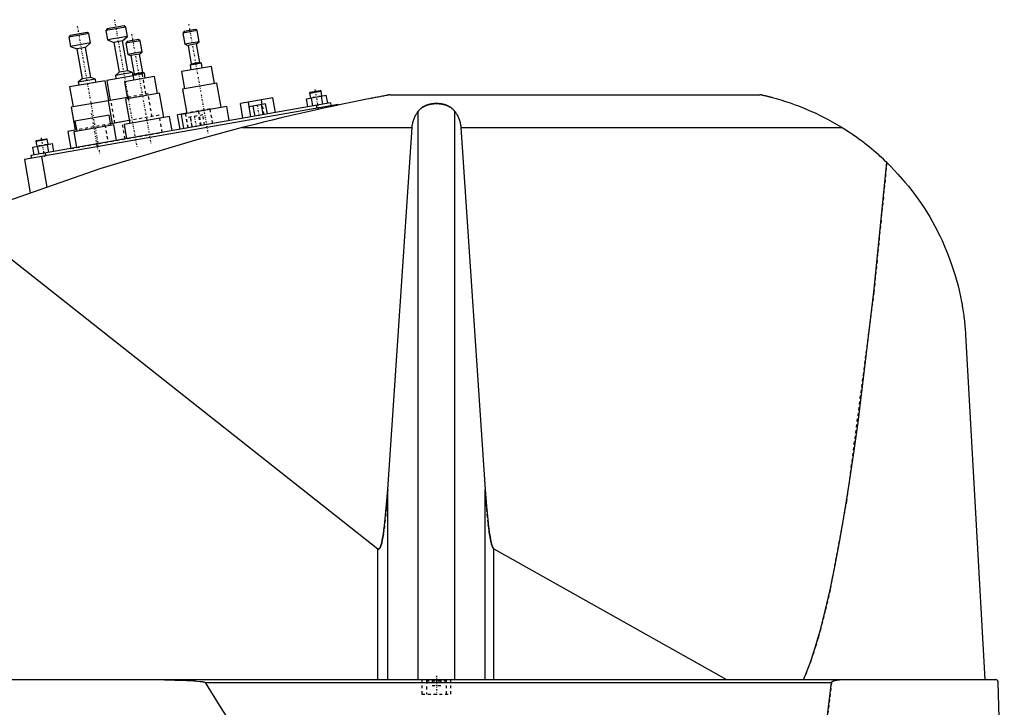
# Model space of a CAD drawing. Extents: x -906 to 156, y -136 to 719.
# Tile 3 of 5: x -669 to -329, y 107 to 344. Entities that reach past the tile are written whole.
import ezdxf

# ---------------------------------------------------------------- set-up
doc = ezdxf.new("R2010")
doc.units = 0
doc.linetypes.add('CENTER', pattern=[1.5, 0.45, -0.5, 0.05, -0.5])
doc.linetypes.add('DASHED', pattern=[2, 1, -1])
for name, color, linetype in [('AM_0', 7, 'CONTINUOUS'), ('AM_3', 7, 'DASHED'), ('AM_7', 7, 'CENTER')]:
    doc.layers.add(name, color=color, linetype=linetype)

msp = doc.modelspace()

# ---------------------------------------------------------------- linework, layer by layer
at = {"layer": 'AM_0', "color": 7, "linetype": 'CONTINUOUS'}
for p, q in [((-645.59, 340.02), (-651.5, 338.97)), ((-645.01, 339.61), (-645.59, 340.02)), ((-632.21, 341.87), (-639.1, 340.65)), ((-638.69, 341.23), (-639.1, 340.65)), ((-639.1, 340.65), (-638.53, 337.4)), ((-632.79, 342.27), (-638.69, 341.23)), ((-632.21, 341.87), (-632.79, 342.27)), ((-631.63, 338.62), (-632.21, 341.87)), ((-607.62, 340.62), (-612.54, 339.75)), ((-612.13, 340.33), (-612.54, 339.75)), ((-608.2, 341.03), (-612.13, 340.33)), ((-607.62, 340.62), (-608.2, 341.03)), ((-606.94, 336.78), (-607.62, 340.62)), ((-645.01, 339.61), (-651.9, 338.4)), ((-651.5, 338.97), (-651.9, 338.4)), ((-651.9, 338.4), (-651.33, 335.15)), ((-644.44, 336.36), (-645.01, 339.61)), ((-631.63, 338.62), (-638.53, 337.4)), ((-638.53, 337.4), (-636.35, 336.57)), ((-633.39, 337.09), (-636.35, 336.57)), ((-636.35, 336.57), (-634.53, 326.23)), ((-633.39, 337.09), (-631.63, 338.62)), ((-631.57, 326.75), (-633.39, 337.09)), ((-627.31, 337.15), (-632.24, 336.28)), ((-631.83, 336.86), (-632.24, 336.28)), ((-627.89, 337.55), (-631.83, 336.86)), ((-627.31, 337.15), (-627.89, 337.55)), ((-626.64, 333.31), (-627.31, 337.15)), ((-612.54, 339.75), (-611.86, 335.91)), ((-606.94, 336.78), (-611.86, 335.91)), ((-607.82, 336.01), (-606.94, 336.78)), ((-644.44, 336.36), (-651.33, 335.15)), ((-651.33, 335.15), (-649.15, 334.31)), ((-646.2, 334.83), (-649.15, 334.31)), ((-649.15, 334.31), (-647.33, 323.97)), ((-646.2, 334.83), (-644.44, 336.36)), ((-644.37, 324.49), (-646.2, 334.83)), ((-632.24, 336.28), (-631.56, 332.44)), ((-626.64, 333.31), (-631.56, 332.44)), ((-627.52, 332.54), (-626.64, 333.31)), ((-611.86, 335.91), (-610.77, 335.49)), ((-607.82, 336.01), (-610.77, 335.49)), ((-610.77, 335.49), (-609.65, 329.09)), ((-606.69, 329.61), (-607.82, 336.01)), ((-631.56, 332.44), (-630.47, 332.02)), ((-627.52, 332.54), (-630.47, 332.02)), ((-630.47, 332.02), (-629.34, 325.62)), ((-626.39, 326.14), (-627.52, 332.54)), ((-631.57, 326.75), (-634.53, 326.23)), ((-629.94, 326.12), (-631.57, 326.75)), ((-602.65, 328.29), (-612.99, 326.47)), ((-612.99, 326.47), (-611.95, 320.56)), ((-606.15, 329.4), (-610.09, 328.71)), ((-609.65, 329.09), (-610.09, 328.71)), ((-610.09, 328.71), (-609.79, 327.04)), ((-606.69, 329.61), (-609.65, 329.09)), ((-606.15, 329.4), (-606.69, 329.61)), ((-605.85, 327.73), (-606.15, 329.4)), ((-601.61, 322.39), (-602.65, 328.29)), ((-639.35, 323.35), (-651.66, 321.18)), ((-647.33, 323.97), (-648.65, 322.82)), ((-642.74, 323.87), (-648.65, 322.82)), ((-644.37, 324.49), (-647.33, 323.97)), ((-642.74, 323.87), (-644.37, 324.49)), ((-642.55, 322.78), (-642.74, 323.87)), ((-638.13, 316.45), (-639.35, 323.35)), ((-629.75, 325.04), (-638.86, 323.43)), ((-638.86, 323.43), (-637.64, 316.54)), ((-634.53, 326.23), (-635.85, 325.08)), ((-629.94, 326.12), (-635.85, 325.08)), ((-635.85, 325.08), (-635.66, 324)), ((-622.35, 324.82), (-632.69, 323)), ((-632.69, 323), (-631.65, 317.09)), ((-629.75, 325.04), (-629.94, 326.12)), ((-625.84, 325.93), (-629.78, 325.24)), ((-629.34, 325.62), (-629.78, 325.24)), ((-629.78, 325.24), (-629.49, 323.56)), ((-626.39, 326.14), (-629.34, 325.62)), ((-625.84, 325.93), (-626.39, 326.14)), ((-625.55, 324.26), (-625.84, 325.93)), ((-621.3, 318.91), (-622.35, 324.82)), ((-651.66, 321.18), (-650.44, 314.28)), ((-648.65, 322.82), (-648.46, 321.74)), ((-600.87, 322.52), (-612.69, 320.43)), ((-612.69, 320.43), (-611.21, 312.06)), ((-599.39, 314.15), (-600.87, 322.52)), ((-568.79, 319.08), (-564.85, 319.78)), ((-568.58, 319.37), (-565.14, 319.98)), ((-564.85, 319.78), (-565.14, 319.98)), ((-564.54, 318.06), (-564.85, 319.78)), ((-637.63, 316.54), (-651.18, 314.15)), ((-631.73, 317.58), (-638.38, 316.41)), ((-638.38, 316.41), (-636.99, 308.53)), ((-620.57, 319.04), (-632.38, 316.96)), ((-632.38, 316.96), (-630.91, 308.59)), ((-619.09, 310.67), (-620.57, 319.04)), ((-581.49, 317.4), (-592.71, 315.42)), ((-585.14, 315.14), (-585.42, 316.71)), ((-580.6, 312.38), (-581.49, 317.4)), ((-569.87, 317.12), (-563.05, 318.32)), ((-569.39, 314.36), (-569.87, 317.12)), ((-568.58, 319.37), (-568.79, 319.08)), ((-568.79, 319.08), (-568.48, 317.36)), ((-567.68, 314.66), (-568.17, 317.42)), ((-564.27, 315.26), (-564.75, 318.02)), ((-562.56, 315.56), (-563.05, 318.32)), ((-540.94, 318.5), (-413.33, 318.5)), ((-558.96, 315.18), (-667.29, 296.08)), ((-561.6, 315.73), (-665, 297.5)), ((-651.18, 314.15), (-649.79, 306.27)), ((-597.42, 314.49), (-613.18, 311.71)), ((-596.56, 309.57), (-597.42, 314.49)), ((-591.83, 310.4), (-592.71, 315.42)), ((-589.06, 310.89), (-589.95, 315.91)), ((-583.98, 315.34), (-589.67, 314.34)), ((-589.06, 310.89), (-589.67, 314.34)), ((-587.64, 311.14), (-588.24, 314.59)), ((-584.79, 311.64), (-585.4, 315.09)), ((-583.37, 311.89), (-583.98, 315.34)), ((-566.52, 314.86), (-566.35, 313.88)), ((-564.87, 314.14), (-564.78, 313.64)), ((-561.6, 315.73), (-561.42, 314.75)), ((-558.96, 315.18), (-558.91, 314.91)), ((-638, 311.4), (-649.82, 309.32)), ((-637.4, 307.95), (-638, 311.4)), ((-631.08, 309.57), (-637.49, 308.44)), ((-617.12, 311.02), (-632.88, 308.24)), ((-616.25, 306.1), (-617.12, 311.02)), ((-611.23, 312.16), (-614.38, 311.6)), ((-613.49, 306.58), (-614.38, 311.6)), ((-613.18, 311.71), (-612.31, 306.79)), ((-611.6, 311.99), (-611.61, 312.09)), ((-531.34, 116.6), (-531.34, 312.71)), ((-518.66, 116.6), (-518.66, 312.71)), ((-649.31, 306.36), (-652.25, 305.84)), ((-636.41, 308.13), (-650.2, 305.69)), ((-649.82, 309.32), (-649.21, 305.87)), ((-636.99, 308.53), (-637.48, 308.45)), ((-635.46, 302.71), (-636.41, 308.13)), ((-632.88, 308.24), (-632.01, 303.32)), ((-592.03, 307.16), (-533.43, 307.16)), ((-541.83, 182.23), (-533.43, 307.16)), ((-516.57, 307.16), (-385.05, 307.16)), ((-516.57, 307.16), (-508.17, 182.23)), ((-663.33, 302.41), (-659.39, 303.1)), ((-663.12, 302.7), (-663.33, 302.41)), ((-663.12, 302.7), (-659.68, 303.31)), ((-659.39, 303.1), (-659.68, 303.31)), ((-659.08, 301.38), (-659.39, 303.1)), ((-652.25, 305.84), (-651.21, 299.93)), ((-650.2, 305.69), (-649.24, 300.28)), ((-664.41, 300.44), (-657.59, 301.64)), ((-663.93, 297.69), (-664.41, 300.44)), ((-663.33, 302.41), (-663.02, 300.69)), ((-662.22, 297.99), (-662.71, 300.74)), ((-658.81, 298.59), (-659.3, 301.34)), ((-657.1, 298.89), (-657.59, 301.64)), ((-667.29, 296.08), (-665.26, 284.59)), ((-665, 297.5), (-664.83, 296.52)), ((-661.38, 297.12), (-659.53, 286.63)), ((-660.08, 298.37), (-659.9, 297.38)), ((-689.33, 275.44), (-545.22, 161.75)), ((-342.34, 235.56), (-335.65, 116.6)), ((-541.83, 116.6), (-541.83, 182.23)), ((-508.17, 116.6), (-508.17, 182.23)), ((-545.22, 116.6), (-545.22, 161.75)), ((-505.15, 161.71), (-424.82, 116.6)), ((-505.15, 116.6), (-505.15, 161.71)), ((-902.45, 116.6), (-332.05, 116.6)), ((-604.88, 115.63), (-388.61, 115.63)), ((-328.96, 34.5), (-331.05, 115.63))]:
    msp.add_line(p, q, dxfattribs=at)
for points in [[(-540.94, 318.5, 0), (-540.94, 318.5, 0), (-540.94, 318.5, 0), (-540.94, 318.5, 0), (-540.95, 318.5, 0), (-540.95, 318.5, 0), (-540.96, 318.49, 0), (-540.98, 318.49, 0), (-541, 318.49, 0), (-541.02, 318.48, 0), (-541.04, 318.48, 0), (-541.05, 318.48, 0), (-541.06, 318.48, 0), (-541.09, 318.47, 0), (-541.12, 318.47, 0), (-541.15, 318.46, 0), (-541.19, 318.45, 0), (-541.22, 318.45, 0), (-541.24, 318.44, 0), (-541.26, 318.44, 0), (-541.3, 318.43, 0), (-541.35, 318.42, 0), (-541.37, 318.42, 0), (-541.39, 318.41, 0), (-541.44, 318.41, 0), (-541.48, 318.4, 0), (-541.51, 318.39, 0), (-541.53, 318.39, 0), (-541.58, 318.38, 0), (-541.64, 318.37, 0), (-541.69, 318.36, 0), (-541.74, 318.35, 0), (-541.8, 318.34, 0), (-541.83, 318.33, 0), (-541.86, 318.33, 0), (-541.91, 318.32, 0), (-541.97, 318.31, 0), (-542.03, 318.29, 0), (-542.08, 318.28, 0), (-542.14, 318.27, 0), (-542.17, 318.27, 0), (-542.2, 318.26, 0), (-542.26, 318.25, 0), (-542.32, 318.24, 0), (-542.53, 318.2, 0), (-542.91, 318.13, 0), (-543.31, 318.05, 0), (-543.52, 318.01, 0), (-543.73, 317.97, 0), (-544.16, 317.89, 0), (-544.6, 317.8, 0), (-545.06, 317.71, 0), (-545.52, 317.63, 0), (-545.99, 317.53, 0), (-546.22, 317.49, 0), (-546.46, 317.44, 0), (-546.93, 317.35, 0), (-547.41, 317.26, 0), (-547.64, 317.21, 0), (-549.05, 316.93, 0), (-551.78, 316.39, 0), (-554.59, 315.81, 0), (-557.47, 315.21, 0), (-560.41, 314.59, 0), (-563.39, 313.95, 0), (-564.9, 313.62, 0), (-566.41, 313.28, 0), (-569.46, 312.6, 0), (-572.52, 311.91, 0), (-575.58, 311.19, 0), (-578.64, 310.47, 0), (-581.68, 309.74, 0), (-583.19, 309.37, 0), (-584.69, 309.01, 0), (-587.67, 308.27, 0), (-590.59, 307.53, 0), (-592.03, 307.16, 0)], [(-385.05, 307.16, 0), (-385.83, 307.64, 0), (-387.44, 308.58, 0), (-389.09, 309.5, 0), (-389.92, 309.95, 0), (-390.77, 310.4, 0), (-392.47, 311.26, 0), (-394.2, 312.08, 0), (-395.93, 312.87, 0), (-397.66, 313.61, 0), (-399.37, 314.3, 0), (-400.23, 314.63, 0), (-401.07, 314.95, 0), (-402.74, 315.54, 0), (-404.36, 316.09, 0), (-405.96, 316.59, 0), (-407.62, 317.08, 0), (-408.6, 317.35, 0), (-408.87, 317.42, 0), (-409.14, 317.5, 0), (-409.28, 317.53, 0), (-409.41, 317.57, 0), (-409.68, 317.64, 0), (-409.94, 317.7, 0), (-410.07, 317.74, 0), (-410.2, 317.77, 0), (-410.46, 317.83, 0), (-410.71, 317.9, 0), (-410.83, 317.93, 0), (-410.95, 317.96, 0), (-411.19, 318.01, 0), (-411.42, 318.07, 0), (-411.65, 318.12, 0), (-411.86, 318.17, 0), (-412.07, 318.22, 0), (-412.18, 318.24, 0), (-412.28, 318.27, 0), (-412.48, 318.31, 0), (-412.67, 318.36, 0), (-412.78, 318.38, 0), (-412.8, 318.39, 0), (-412.83, 318.39, 0), (-412.84, 318.39, 0), (-412.86, 318.4, 0), (-412.89, 318.4, 0), (-412.91, 318.41, 0), (-412.94, 318.41, 0), (-412.96, 318.42, 0), (-412.99, 318.42, 0), (-413, 318.43, 0), (-413.01, 318.43, 0), (-413.03, 318.44, 0), (-413.05, 318.44, 0), (-413.07, 318.44, 0), (-413.1, 318.45, 0), (-413.12, 318.45, 0), (-413.13, 318.46, 0), (-413.13, 318.46, 0), (-413.15, 318.46, 0), (-413.17, 318.47, 0), (-413.18, 318.47, 0), (-413.19, 318.47, 0), (-413.2, 318.47, 0), (-413.22, 318.48, 0), (-413.22, 318.48, 0), (-413.23, 318.48, 0), (-413.24, 318.48, 0), (-413.26, 318.48, 0), (-413.27, 318.49, 0), (-413.28, 318.49, 0), (-413.29, 318.49, 0), (-413.29, 318.49, 0), (-413.3, 318.49, 0), (-413.3, 318.49, 0), (-413.31, 318.5, 0), (-413.32, 318.5, 0), (-413.32, 318.5, 0), (-413.33, 318.5, 0), (-413.33, 318.5, 0), (-413.33, 318.5, 0), (-413.33, 318.5, 0), (-413.33, 318.5, 0), (-413.33, 318.5, 0)], [(-531.34, 312.71, 0), (-531.3, 312.76, 0), (-531.23, 312.86, 0), (-531.15, 312.95, 0), (-531.11, 313, 0), (-531.07, 313.05, 0), (-530.99, 313.14, 0), (-530.91, 313.24, 0), (-530.82, 313.33, 0), (-530.73, 313.42, 0), (-530.63, 313.51, 0), (-530.59, 313.56, 0), (-530.54, 313.6, 0), (-530.44, 313.69, 0), (-530.34, 313.77, 0), (-530.24, 313.85, 0), (-530.14, 313.93, 0), (-530.03, 314.01, 0), (-529.98, 314.05, 0), (-529.93, 314.09, 0), (-529.82, 314.16, 0), (-529.71, 314.23, 0), (-529.66, 314.26, 0), (-529.6, 314.3, 0), (-529.49, 314.36, 0), (-529.39, 314.42, 0), (-529.33, 314.45, 0), (-529.28, 314.48, 0), (-529.17, 314.54, 0), (-529.05, 314.59, 0), (-528.94, 314.65, 0), (-528.82, 314.7, 0), (-528.7, 314.75, 0), (-528.64, 314.78, 0), (-528.58, 314.8, 0), (-528.46, 314.85, 0), (-528.33, 314.9, 0), (-528.21, 314.94, 0), (-528.08, 314.99, 0), (-527.95, 315.03, 0), (-527.88, 315.05, 0), (-527.81, 315.07, 0), (-527.68, 315.1, 0), (-527.55, 315.14, 0), (-527.41, 315.17, 0), (-527.28, 315.2, 0), (-527.14, 315.23, 0), (-527.07, 315.25, 0), (-527, 315.26, 0), (-526.86, 315.28, 0), (-526.72, 315.31, 0), (-526.59, 315.33, 0), (-526.45, 315.35, 0), (-526.31, 315.37, 0), (-526.24, 315.37, 0), (-526.17, 315.38, 0), (-526.03, 315.4, 0), (-525.89, 315.41, 0), (-525.75, 315.42, 0), (-525.61, 315.43, 0), (-525.47, 315.43, 0), (-525.41, 315.44, 0), (-525.34, 315.44, 0), (-525.2, 315.44, 0), (-525.07, 315.44, 0), (-525, 315.44, 0), (-524.93, 315.44, 0), (-524.8, 315.44, 0), (-524.66, 315.44, 0), (-524.59, 315.44, 0), (-524.53, 315.43, 0), (-524.39, 315.43, 0), (-524.25, 315.42, 0), (-524.11, 315.41, 0), (-523.97, 315.4, 0), (-523.83, 315.38, 0), (-523.76, 315.37, 0), (-523.69, 315.37, 0), (-523.55, 315.35, 0), (-523.41, 315.33, 0), (-523.28, 315.31, 0), (-523.14, 315.28, 0), (-523, 315.26, 0), (-522.93, 315.25, 0), (-522.86, 315.23, 0), (-522.72, 315.2, 0), (-522.59, 315.17, 0), (-522.45, 315.14, 0), (-522.32, 315.1, 0), (-522.19, 315.07, 0), (-522.12, 315.05, 0), (-522.05, 315.03, 0), (-521.92, 314.99, 0), (-521.79, 314.94, 0), (-521.67, 314.9, 0), (-521.54, 314.85, 0), (-521.42, 314.8, 0), (-521.36, 314.78, 0), (-521.3, 314.75, 0), (-521.18, 314.7, 0), (-521.06, 314.65, 0), (-520.95, 314.59, 0), (-520.83, 314.54, 0), (-520.72, 314.48, 0), (-520.67, 314.45, 0), (-520.61, 314.42, 0), (-520.51, 314.36, 0), (-520.4, 314.3, 0), (-520.34, 314.26, 0), (-520.29, 314.23, 0), (-520.18, 314.16, 0), (-520.07, 314.09, 0), (-520.02, 314.05, 0), (-519.97, 314.01, 0), (-519.86, 313.93, 0), (-519.76, 313.85, 0), (-519.66, 313.77, 0), (-519.56, 313.69, 0), (-519.46, 313.6, 0), (-519.41, 313.56, 0), (-519.37, 313.51, 0), (-519.27, 313.42, 0), (-519.18, 313.33, 0), (-519.09, 313.24, 0), (-519.01, 313.14, 0), (-518.93, 313.05, 0), (-518.89, 313, 0), (-518.85, 312.95, 0), (-518.77, 312.86, 0), (-518.7, 312.76, 0), (-518.66, 312.71, 0)], [(-533.43, 307.16, 0), (-533.42, 307.32, 0), (-533.39, 307.65, 0), (-533.34, 307.97, 0), (-533.32, 308.13, 0), (-533.29, 308.3, 0), (-533.22, 308.62, 0), (-533.15, 308.94, 0), (-533.06, 309.26, 0), (-532.97, 309.57, 0), (-532.86, 309.89, 0), (-532.8, 310.04, 0), (-532.74, 310.2, 0), (-532.61, 310.51, 0), (-532.48, 310.81, 0), (-532.33, 311.11, 0), (-532.17, 311.41, 0), (-532, 311.71, 0), (-531.92, 311.86, 0), (-531.83, 312, 0), (-531.64, 312.29, 0), (-531.44, 312.57, 0), (-531.34, 312.71, 0)], [(-518.66, 312.71, 0), (-518.56, 312.57, 0), (-518.36, 312.29, 0), (-518.17, 312, 0), (-518.08, 311.86, 0), (-518, 311.71, 0), (-517.83, 311.41, 0), (-517.67, 311.11, 0), (-517.52, 310.81, 0), (-517.39, 310.51, 0), (-517.26, 310.2, 0), (-517.2, 310.04, 0), (-517.14, 309.89, 0), (-517.03, 309.57, 0), (-516.94, 309.26, 0), (-516.85, 308.94, 0), (-516.78, 308.62, 0), (-516.71, 308.3, 0), (-516.68, 308.13, 0), (-516.66, 307.97, 0), (-516.61, 307.65, 0), (-516.58, 307.32, 0), (-516.57, 307.16, 0)], [(-592.03, 307.16, 0), (-608.52, 302.74, 0), (-641.19, 292.86, 0), (-673.4, 281.59, 0), (-689.33, 275.44, 0)], [(-369.53, 295.09, 0), (-369.92, 295.47, 0), (-370.71, 296.22, 0), (-371.52, 296.97, 0), (-371.92, 297.33, 0), (-372.33, 297.7, 0), (-373.15, 298.42, 0), (-373.98, 299.14, 0), (-374.82, 299.84, 0), (-375.67, 300.53, 0), (-376.53, 301.21, 0), (-376.96, 301.55, 0), (-377.39, 301.89, 0), (-378.26, 302.55, 0), (-379.14, 303.2, 0), (-380.03, 303.84, 0), (-380.93, 304.47, 0), (-381.83, 305.08, 0), (-382.28, 305.39, 0), (-382.74, 305.69, 0), (-383.66, 306.29, 0), (-384.58, 306.87, 0), (-385.05, 307.16, 0)], [(-398.33, 116.6, 0), (-397.49, 118.52, 0), (-395.8, 122.91, 0), (-394.12, 128.01, 0), (-393.28, 130.82, 0), (-392.45, 133.82, 0), (-390.78, 140.33, 0), (-389.13, 147.55, 0), (-387.48, 155.47, 0), (-385.84, 164.08, 0), (-384.22, 173.39, 0), (-383.41, 178.3, 0), (-382.61, 183.38, 0), (-381.01, 194.05, 0), (-379.42, 205.39, 0), (-374, 250.31, 0), (-369.53, 295.09, 0)], [(-369.53, 295.09, 0), (-368.22, 293.79, 0), (-365.68, 291.12, 0), (-363.25, 288.34, 0), (-362.07, 286.91, 0), (-360.93, 285.46, 0), (-358.74, 282.49, 0), (-356.67, 279.43, 0), (-354.72, 276.3, 0), (-352.91, 273.09, 0), (-351.24, 269.81, 0), (-350.45, 268.14, 0), (-349.7, 266.46, 0), (-348.3, 263.06, 0), (-347.03, 259.6, 0), (-345.91, 256.08, 0), (-344.93, 252.5, 0), (-344.09, 248.86, 0), (-343.73, 247.01, 0), (-343.67, 246.71, 0), (-343.56, 246.09, 0), (-343.45, 245.46, 0), (-343.4, 245.15, 0), (-343.35, 244.84, 0), (-343.25, 244.21, 0), (-343.16, 243.59, 0), (-343.07, 242.96, 0), (-342.98, 242.33, 0), (-342.9, 241.69, 0), (-342.86, 241.37, 0), (-342.82, 241.06, 0), (-342.75, 240.42, 0), (-342.68, 239.78, 0), (-342.62, 239.13, 0), (-342.56, 238.49, 0), (-342.5, 237.84, 0), (-342.47, 237.52, 0), (-342.45, 237.19, 0), (-342.4, 236.54, 0), (-342.36, 235.89, 0), (-342.34, 235.56, 0)], [(-545.22, 161.75, 0), (-545.21, 161.75, 0), (-545.21, 161.75, 0), (-545.2, 161.74, 0), (-545.2, 161.74, 0), (-545.2, 161.74, 0), (-545.19, 161.73, 0), (-545.19, 161.73, 0), (-545.18, 161.73, 0), (-545.17, 161.72, 0), (-545.17, 161.72, 0), (-545.17, 161.72, 0), (-545.16, 161.71, 0), (-545.16, 161.71, 0), (-545.15, 161.71, 0), (-545.15, 161.71, 0), (-545.14, 161.7, 0), (-545.14, 161.7, 0), (-545.13, 161.7, 0), (-545.13, 161.7, 0), (-545.12, 161.69, 0), (-545.12, 161.69, 0), (-545.12, 161.69, 0), (-545.11, 161.69, 0), (-545.11, 161.69, 0), (-545.1, 161.68, 0), (-545.1, 161.68, 0), (-545.1, 161.68, 0), (-545.09, 161.68, 0), (-545.08, 161.68, 0), (-545.08, 161.68, 0), (-545.07, 161.68, 0), (-545.07, 161.67, 0), (-545.07, 161.67, 0), (-545.06, 161.67, 0), (-545.06, 161.67, 0), (-545.05, 161.67, 0), (-545.05, 161.67, 0), (-545.04, 161.67, 0), (-545.03, 161.67, 0), (-545.03, 161.67, 0), (-545.03, 161.67, 0), (-545.02, 161.67, 0), (-545.02, 161.67, 0), (-545.01, 161.67, 0), (-545.01, 161.67, 0), (-545, 161.67, 0), (-545, 161.67, 0), (-544.99, 161.67, 0), (-544.99, 161.67, 0), (-544.98, 161.67, 0), (-544.98, 161.67, 0), (-544.97, 161.67, 0), (-544.97, 161.67, 0), (-544.96, 161.67, 0), (-544.96, 161.67, 0), (-544.96, 161.67, 0), (-544.95, 161.67, 0), (-544.94, 161.67, 0), (-544.94, 161.67, 0), (-544.93, 161.67, 0), (-544.93, 161.68, 0), (-544.93, 161.68, 0), (-544.92, 161.68, 0), (-544.92, 161.68, 0), (-544.91, 161.68, 0), (-544.91, 161.68, 0), (-544.9, 161.68, 0), (-544.9, 161.68, 0), (-544.9, 161.69, 0), (-544.89, 161.69, 0), (-544.89, 161.69, 0), (-544.88, 161.69, 0), (-544.88, 161.69, 0), (-544.87, 161.7, 0), (-544.87, 161.7, 0), (-544.86, 161.7, 0), (-544.86, 161.7, 0), (-544.85, 161.7, 0), (-544.85, 161.71, 0), (-544.84, 161.71, 0), (-544.84, 161.71, 0), (-544.83, 161.72, 0), (-544.83, 161.72, 0), (-544.83, 161.72, 0), (-544.82, 161.72, 0), (-544.81, 161.73, 0), (-544.81, 161.73, 0), (-544.8, 161.74, 0), (-544.8, 161.74, 0), (-544.79, 161.74, 0), (-544.79, 161.74, 0), (-544.79, 161.75, 0), (-544.78, 161.75, 0), (-544.78, 161.76, 0), (-544.77, 161.76, 0), (-544.76, 161.77, 0), (-544.76, 161.77, 0), (-544.76, 161.77, 0), (-544.75, 161.78, 0), (-544.75, 161.78, 0), (-544.73, 161.8, 0), (-544.71, 161.82, 0), (-544.69, 161.84, 0), (-544.66, 161.88, 0), (-544.63, 161.92, 0), (-544.61, 161.94, 0), (-544.59, 161.97, 0), (-544.56, 162.02, 0), (-544.52, 162.08, 0), (-544.51, 162.11, 0), (-544.49, 162.14, 0), (-544.46, 162.2, 0), (-544.42, 162.27, 0), (-544.39, 162.34, 0), (-544.36, 162.42, 0), (-544.32, 162.5, 0), (-544.31, 162.54, 0), (-544.29, 162.59, 0), (-544.26, 162.67, 0), (-544.22, 162.77, 0), (-544.11, 163.13, 0), (-543.91, 163.86, 0), (-543.71, 164.73, 0), (-543.52, 165.75, 0), (-543.42, 166.32, 0), (-543.32, 166.92, 0), (-543.13, 168.22, 0), (-542.95, 169.66, 0), (-542.32, 175.77, 0), (-541.83, 182.23, 0)], [(-508.17, 182.23, 0), (-507.73, 176.38, 0), (-507.17, 170.69, 0), (-507.01, 169.31, 0), (-506.84, 168.04, 0), (-506.76, 167.44, 0), (-506.67, 166.88, 0), (-506.5, 165.83, 0), (-506.32, 164.9, 0), (-506.15, 164.08, 0), (-505.97, 163.38, 0), (-505.79, 162.8, 0), (-505.7, 162.56, 0), (-505.68, 162.52, 0), (-505.65, 162.44, 0), (-505.62, 162.37, 0), (-505.61, 162.34, 0), (-505.59, 162.31, 0), (-505.56, 162.24, 0), (-505.53, 162.18, 0), (-505.5, 162.13, 0), (-505.47, 162.07, 0), (-505.44, 162.02, 0), (-505.43, 162, 0), (-505.41, 161.98, 0), (-505.38, 161.93, 0), (-505.35, 161.89, 0), (-505.32, 161.85, 0), (-505.29, 161.82, 0), (-505.26, 161.79, 0), (-505.25, 161.78, 0), (-505.23, 161.76, 0), (-505.21, 161.75, 0), (-505.21, 161.74, 0), (-505.2, 161.74, 0), (-505.2, 161.74, 0), (-505.2, 161.74, 0), (-505.19, 161.73, 0), (-505.19, 161.73, 0), (-505.18, 161.73, 0), (-505.18, 161.72, 0), (-505.17, 161.72, 0), (-505.17, 161.72, 0), (-505.17, 161.72, 0), (-505.16, 161.71, 0), (-505.16, 161.71, 0), (-505.15, 161.71, 0)], [(-625.92, 116.6, 0), (-622.51, 116.59, 0), (-615.33, 116.45, 0), (-611.14, 116.3, 0), (-609.97, 116.24, 0), (-608.82, 116.17, 0), (-608.26, 116.13, 0), (-607.7, 116.09, 0), (-606.58, 115.98, 0), (-605.89, 115.9, 0), (-605.7, 115.87, 0), (-605.5, 115.83, 0), (-605.41, 115.82, 0), (-605.31, 115.8, 0), (-605.21, 115.77, 0), (-605.18, 115.76, 0), (-605.15, 115.76, 0), (-605.13, 115.75, 0), (-605.12, 115.75, 0), (-605.09, 115.74, 0), (-605.06, 115.73, 0), (-605.03, 115.72, 0), (-605, 115.71, 0), (-604.97, 115.69, 0), (-604.95, 115.69, 0), (-604.95, 115.68, 0), (-604.94, 115.68, 0), (-604.94, 115.68, 0), (-604.94, 115.68, 0), (-604.94, 115.68, 0), (-604.93, 115.67, 0), (-604.93, 115.67, 0), (-604.92, 115.67, 0), (-604.92, 115.66, 0), (-604.91, 115.66, 0), (-604.91, 115.66, 0), (-604.91, 115.66, 0), (-604.9, 115.66, 0), (-604.9, 115.65, 0), (-604.9, 115.65, 0), (-604.89, 115.65, 0), (-604.89, 115.64, 0), (-604.89, 115.64, 0), (-604.89, 115.64, 0), (-604.88, 115.63, 0), (-604.88, 115.63, 0), (-604.88, 115.63, 0), (-604.88, 115.63, 0), (-604.88, 115.63, 0), (-604.88, 115.63, 0), (-604.88, 115.63, 0), (-604.88, 115.63, 0), (-604.88, 115.63, 0)], [(-604.88, 115.63, 0), (-603.05, 112.65, 0), (-599.4, 106.81, 0), (-595.75, 101.13, 0), (-593.92, 98.36, 0), (-592.09, 95.63, 0), (-588.44, 90.29, 0), (-584.79, 85.12, 0), (-581.13, 80.11, 0), (-577.48, 75.27, 0), (-573.83, 70.6, 0), (-572, 68.32, 0), (-570.17, 66.09, 0), (-566.52, 61.75, 0), (-562.86, 57.57, 0), (-559.21, 53.57, 0), (-555.56, 49.73, 0), (-551.9, 46.05, 0), (-550.07, 44.28, 0), (-548.25, 42.54, 0), (-544.59, 39.2, 0), (-540.94, 36.03, 0), (-539.11, 34.5, 0)], [(-391.63, 90.92, 0), (-388.61, 115.63, 0)], [(-388.61, 115.63, 0), (-388.61, 115.63, 0), (-388.61, 115.64, 0), (-388.61, 115.64, 0), (-388.61, 115.65, 0), (-388.61, 115.65, 0), (-388.6, 115.65, 0), (-388.6, 115.66, 0), (-388.6, 115.67, 0), (-388.6, 115.67, 0), (-388.6, 115.68, 0), (-388.6, 115.68, 0), (-388.6, 115.68, 0), (-388.59, 115.69, 0), (-388.59, 115.7, 0), (-388.59, 115.7, 0), (-388.59, 115.71, 0), (-388.58, 115.71, 0), (-388.58, 115.72, 0), (-388.58, 115.72, 0), (-388.58, 115.73, 0), (-388.58, 115.73, 0), (-388.57, 115.73, 0), (-388.57, 115.74, 0), (-388.57, 115.74, 0), (-388.57, 115.75, 0), (-388.56, 115.75, 0), (-388.56, 115.75, 0), (-388.56, 115.76, 0), (-388.55, 115.76, 0), (-388.55, 115.77, 0), (-388.55, 115.77, 0), (-388.54, 115.78, 0), (-388.54, 115.78, 0), (-388.54, 115.78, 0), (-388.54, 115.79, 0), (-388.53, 115.79, 0), (-388.52, 115.81, 0), (-388.49, 115.84, 0), (-388.47, 115.86, 0), (-388.44, 115.88, 0), (-388.42, 115.9, 0), (-388.41, 115.91, 0), (-388.38, 115.93, 0), (-388.35, 115.95, 0), (-388.31, 115.97, 0), (-388.28, 115.99, 0), (-388.25, 116.01, 0), (-388.23, 116.02, 0), (-388.21, 116.03, 0), (-388.18, 116.05, 0), (-388.15, 116.06, 0), (-388.13, 116.07, 0), (-388.11, 116.08, 0), (-388.08, 116.09, 0), (-388.04, 116.11, 0), (-388.03, 116.11, 0), (-388.01, 116.12, 0), (-387.98, 116.13, 0), (-387.94, 116.15, 0), (-387.83, 116.19, 0), (-387.62, 116.26, 0), (-387.41, 116.31, 0), (-387.19, 116.36, 0), (-386.97, 116.41, 0), (-386.85, 116.43, 0), (-386.74, 116.45, 0), (-386.51, 116.48, 0), (-386.29, 116.51, 0), (-386.06, 116.54, 0), (-385.83, 116.56, 0), (-385.61, 116.58, 0), (-385.5, 116.58, 0), (-385.38, 116.59, 0), (-385.17, 116.6, 0), (-384.95, 116.6, 0), (-384.85, 116.6, 0)], [(-331.05, 115.63, 0), (-331.05, 115.63, 0), (-331.05, 115.63, 0), (-331.05, 115.64, 0), (-331.05, 115.64, 0), (-331.05, 115.64, 0), (-331.05, 115.65, 0), (-331.05, 115.66, 0), (-331.05, 115.66, 0), (-331.05, 115.67, 0), (-331.05, 115.67, 0), (-331.05, 115.67, 0), (-331.05, 115.68, 0), (-331.05, 115.68, 0), (-331.05, 115.69, 0), (-331.05, 115.69, 0), (-331.05, 115.7, 0), (-331.06, 115.7, 0), (-331.06, 115.71, 0), (-331.06, 115.71, 0), (-331.06, 115.71, 0), (-331.06, 115.72, 0), (-331.06, 115.72, 0), (-331.06, 115.73, 0), (-331.06, 115.73, 0), (-331.06, 115.74, 0), (-331.06, 115.74, 0), (-331.06, 115.74, 0), (-331.06, 115.75, 0), (-331.06, 115.75, 0), (-331.06, 115.76, 0), (-331.06, 115.76, 0), (-331.06, 115.77, 0), (-331.06, 115.77, 0), (-331.06, 115.77, 0), (-331.07, 115.78, 0), (-331.07, 115.78, 0), (-331.07, 115.8, 0), (-331.08, 115.82, 0), (-331.08, 115.85, 0), (-331.09, 115.87, 0), (-331.09, 115.88, 0), (-331.09, 115.89, 0), (-331.1, 115.92, 0), (-331.11, 115.94, 0), (-331.12, 115.96, 0), (-331.12, 115.98, 0), (-331.13, 116, 0), (-331.14, 116.01, 0), (-331.14, 116.01, 0), (-331.15, 116.03, 0), (-331.16, 116.05, 0), (-331.16, 116.06, 0), (-331.17, 116.07, 0), (-331.17, 116.08, 0), (-331.18, 116.1, 0), (-331.19, 116.1, 0), (-331.19, 116.11, 0), (-331.2, 116.13, 0), (-331.21, 116.14, 0), (-331.24, 116.18, 0), (-331.29, 116.25, 0), (-331.34, 116.31, 0), (-331.4, 116.36, 0), (-331.46, 116.41, 0), (-331.49, 116.43, 0), (-331.52, 116.45, 0), (-331.58, 116.48, 0), (-331.64, 116.51, 0), (-331.71, 116.54, 0), (-331.77, 116.56, 0), (-331.83, 116.58, 0), (-331.86, 116.58, 0), (-331.89, 116.59, 0), (-331.96, 116.6, 0), (-332.02, 116.6, 0), (-332.05, 116.6, 0)]]:
    msp.add_polyline3d(points, dxfattribs=at)
at = {"layer": 'AM_3', "color": 6, "linetype": 'DASHED'}
for p, q in [((-626.55, 325.6), (-629.75, 325.04)), ((-625.33, 318.71), (-626.55, 325.6)), ((-637.39, 316.58), (-637.63, 316.54)), ((-636, 308.71), (-637.39, 316.58)), ((-624.59, 318.84), (-631.73, 317.58)), ((-623.2, 310.96), (-624.59, 318.84)), ((-564.75, 318.02), (-568.48, 317.36)), ((-603.15, 313.58), (-611.23, 312.16)), ((-606.2, 307.87), (-607.08, 312.89)), ((-602.27, 308.56), (-603.15, 313.58)), ((-588.35, 314.57), (-587.74, 311.12)), ((-584.69, 311.66), (-585.3, 315.11)), ((-584.53, 311.69), (-585.14, 315.14)), ((-620.74, 311.4), (-631.08, 309.57)), ((-619.7, 305.49), (-620.74, 311.4)), ((-610.73, 307.07), (-611.6, 311.99)), ((-605.65, 311.52), (-611.33, 310.52)), ((-610.72, 307.07), (-611.33, 310.52)), ((-610.02, 310.75), (-609.41, 307.3)), ((-609.3, 307.32), (-609.91, 310.77)), ((-606.46, 307.82), (-607.07, 311.27)), ((-606.35, 307.84), (-606.96, 311.29)), ((-605.04, 308.07), (-605.65, 311.52)), ((-637.48, 308.45), (-649.31, 306.36)), ((-637.49, 308.44), (-639.45, 308.1)), ((-639.45, 308.1), (-638.41, 302.19)), ((-633.54, 309.14), (-636.99, 308.53)), ((-632.5, 303.23), (-633.54, 309.14)), ((-651.21, 299.93), (-619.7, 305.49)), ((-659.3, 301.34), (-663.02, 300.69)), ((-530, 116.6), (-530, 111.6)), ((-528.1, 116.6), (-528.5, 116.2)), ((-528.5, 116.2), (-528.5, 111.6)), ((-528.5, 116.2), (-521.5, 116.2)), ((-526.5, 116.6), (-526.5, 114.6)), ((-525, 116.6), (-525, 114.6)), ((-523.5, 116.6), (-523.5, 114.6)), ((-521.5, 116.2), (-521.9, 116.6)), ((-521.5, 111.6), (-521.5, 116.2)), ((-520, 111.6), (-520, 116.6)), ((-526.5, 114.6), (-523.5, 114.6)), ((-530, 111.6), (-520, 111.6))]:
    msp.add_line(p, q, dxfattribs=at)
for points in [[(-518.66, 312.71, 0), (-518.7, 312.76, 0), (-518.77, 312.86, 0), (-518.85, 312.95, 0), (-518.89, 313, 0), (-518.93, 313.05, 0), (-519.01, 313.14, 0), (-519.09, 313.24, 0), (-519.18, 313.33, 0), (-519.27, 313.42, 0), (-519.37, 313.51, 0), (-519.41, 313.56, 0), (-519.46, 313.6, 0), (-519.56, 313.69, 0), (-519.66, 313.77, 0), (-519.76, 313.85, 0), (-519.86, 313.93, 0), (-519.97, 314.01, 0), (-520.02, 314.05, 0), (-520.07, 314.09, 0), (-520.18, 314.16, 0), (-520.29, 314.23, 0), (-520.34, 314.26, 0), (-520.4, 314.3, 0), (-520.51, 314.36, 0), (-520.61, 314.42, 0), (-520.67, 314.45, 0), (-520.72, 314.48, 0), (-520.83, 314.54, 0), (-520.95, 314.59, 0), (-521.06, 314.65, 0), (-521.18, 314.7, 0), (-521.3, 314.75, 0), (-521.36, 314.78, 0), (-521.42, 314.8, 0), (-521.54, 314.85, 0), (-521.67, 314.9, 0), (-521.79, 314.94, 0), (-521.92, 314.99, 0), (-522.05, 315.03, 0), (-522.12, 315.05, 0), (-522.19, 315.07, 0), (-522.32, 315.1, 0), (-522.45, 315.14, 0), (-522.59, 315.17, 0), (-522.72, 315.2, 0), (-522.86, 315.23, 0), (-522.93, 315.25, 0), (-523, 315.26, 0), (-523.14, 315.28, 0), (-523.28, 315.31, 0), (-523.41, 315.33, 0), (-523.55, 315.35, 0), (-523.69, 315.37, 0), (-523.76, 315.37, 0), (-523.83, 315.38, 0), (-523.97, 315.4, 0), (-524.11, 315.41, 0), (-524.25, 315.42, 0), (-524.39, 315.43, 0), (-524.53, 315.43, 0), (-524.59, 315.44, 0), (-524.66, 315.44, 0), (-524.8, 315.44, 0), (-524.93, 315.44, 0), (-525, 315.44, 0), (-525.07, 315.44, 0), (-525.2, 315.44, 0), (-525.34, 315.44, 0), (-525.41, 315.44, 0), (-525.47, 315.43, 0), (-525.61, 315.43, 0), (-525.75, 315.42, 0), (-525.89, 315.41, 0), (-526.03, 315.4, 0), (-526.17, 315.38, 0), (-526.24, 315.37, 0), (-526.31, 315.37, 0), (-526.45, 315.35, 0), (-526.59, 315.33, 0), (-526.72, 315.31, 0), (-526.86, 315.28, 0), (-527, 315.26, 0), (-527.07, 315.25, 0), (-527.14, 315.23, 0), (-527.28, 315.2, 0), (-527.41, 315.17, 0), (-527.55, 315.14, 0), (-527.68, 315.1, 0), (-527.81, 315.07, 0), (-527.88, 315.05, 0), (-527.95, 315.03, 0), (-528.08, 314.99, 0), (-528.21, 314.94, 0), (-528.33, 314.9, 0), (-528.46, 314.85, 0), (-528.58, 314.8, 0), (-528.64, 314.78, 0), (-528.7, 314.75, 0), (-528.82, 314.7, 0), (-528.94, 314.65, 0), (-529.05, 314.59, 0), (-529.17, 314.54, 0), (-529.28, 314.48, 0), (-529.33, 314.45, 0), (-529.39, 314.42, 0), (-529.49, 314.36, 0), (-529.6, 314.3, 0), (-529.66, 314.26, 0), (-529.71, 314.23, 0), (-529.82, 314.16, 0), (-529.93, 314.09, 0), (-529.98, 314.05, 0), (-530.03, 314.01, 0), (-530.14, 313.93, 0), (-530.24, 313.85, 0), (-530.34, 313.77, 0), (-530.44, 313.69, 0), (-530.54, 313.6, 0), (-530.59, 313.56, 0), (-530.63, 313.51, 0), (-530.73, 313.42, 0), (-530.82, 313.33, 0), (-530.91, 313.24, 0), (-530.99, 313.14, 0), (-531.07, 313.05, 0), (-531.11, 313, 0), (-531.15, 312.95, 0), (-531.23, 312.86, 0), (-531.3, 312.76, 0), (-531.34, 312.71, 0)], [(-369.53, 295.09, 0), (-374, 250.31, 0), (-383.41, 178.3, 0), (-389.13, 147.55, 0), (-390.78, 140.33, 0), (-392.45, 133.82, 0), (-393.28, 130.82, 0), (-394.12, 128.01, 0), (-395.8, 122.91, 0), (-397.49, 118.52, 0), (-398.33, 116.6, 0)], [(-541.83, 182.23, 0), (-542.32, 175.77, 0), (-542.95, 169.66, 0), (-543.13, 168.22, 0), (-543.32, 166.92, 0), (-543.42, 166.32, 0), (-543.52, 165.75, 0), (-543.71, 164.73, 0), (-543.91, 163.86, 0), (-544.11, 163.13, 0), (-544.22, 162.77, 0), (-544.26, 162.67, 0), (-544.29, 162.59, 0), (-544.31, 162.54, 0), (-544.32, 162.5, 0), (-544.36, 162.42, 0), (-544.39, 162.34, 0), (-544.42, 162.27, 0), (-544.46, 162.2, 0), (-544.49, 162.14, 0), (-544.51, 162.11, 0), (-544.52, 162.08, 0), (-544.56, 162.02, 0), (-544.59, 161.97, 0), (-544.61, 161.94, 0), (-544.63, 161.92, 0), (-544.66, 161.88, 0), (-544.69, 161.84, 0), (-544.71, 161.82, 0), (-544.73, 161.8, 0), (-544.76, 161.77, 0), (-544.78, 161.75, 0), (-544.79, 161.75, 0), (-544.79, 161.74, 0), (-544.79, 161.74, 0), (-544.8, 161.74, 0), (-544.8, 161.74, 0), (-544.81, 161.73, 0), (-544.81, 161.73, 0), (-544.82, 161.72, 0), (-544.83, 161.72, 0), (-544.83, 161.72, 0), (-544.83, 161.72, 0), (-544.84, 161.71, 0), (-544.84, 161.71, 0), (-544.85, 161.71, 0), (-544.85, 161.7, 0), (-544.86, 161.7, 0), (-544.86, 161.7, 0), (-544.87, 161.7, 0), (-544.87, 161.7, 0), (-544.88, 161.69, 0), (-544.88, 161.69, 0), (-544.89, 161.69, 0), (-544.89, 161.69, 0), (-544.9, 161.69, 0), (-544.9, 161.68, 0), (-544.9, 161.68, 0), (-544.91, 161.68, 0), (-544.91, 161.68, 0), (-544.92, 161.68, 0), (-544.92, 161.68, 0), (-544.93, 161.68, 0), (-544.93, 161.68, 0), (-544.93, 161.67, 0), (-544.94, 161.67, 0), (-544.94, 161.67, 0), (-544.95, 161.67, 0), (-544.96, 161.67, 0), (-544.96, 161.67, 0), (-544.96, 161.67, 0), (-544.97, 161.67, 0), (-544.97, 161.67, 0), (-544.98, 161.67, 0), (-544.98, 161.67, 0), (-544.99, 161.67, 0), (-544.99, 161.67, 0), (-545, 161.67, 0), (-545, 161.67, 0), (-545.01, 161.67, 0), (-545.01, 161.67, 0), (-545.02, 161.67, 0), (-545.02, 161.67, 0), (-545.03, 161.67, 0), (-545.03, 161.67, 0), (-545.03, 161.67, 0), (-545.04, 161.67, 0), (-545.05, 161.67, 0), (-545.05, 161.67, 0), (-545.06, 161.67, 0), (-545.06, 161.67, 0), (-545.07, 161.67, 0), (-545.07, 161.67, 0), (-545.07, 161.68, 0), (-545.08, 161.68, 0), (-545.08, 161.68, 0), (-545.09, 161.68, 0), (-545.1, 161.68, 0), (-545.1, 161.68, 0), (-545.1, 161.68, 0), (-545.11, 161.69, 0), (-545.11, 161.69, 0), (-545.12, 161.69, 0), (-545.12, 161.69, 0), (-545.12, 161.69, 0), (-545.13, 161.7, 0), (-545.13, 161.7, 0), (-545.14, 161.7, 0), (-545.14, 161.7, 0), (-545.15, 161.71, 0), (-545.15, 161.71, 0), (-545.16, 161.71, 0), (-545.16, 161.71, 0), (-545.17, 161.72, 0), (-545.17, 161.72, 0), (-545.17, 161.72, 0), (-545.18, 161.73, 0), (-545.19, 161.73, 0), (-545.19, 161.73, 0), (-545.2, 161.74, 0), (-545.2, 161.74, 0), (-545.2, 161.74, 0), (-545.21, 161.75, 0), (-545.21, 161.75, 0), (-545.22, 161.75, 0)], [(-505.15, 161.71, 0), (-505.16, 161.71, 0), (-505.16, 161.71, 0), (-505.17, 161.72, 0), (-505.17, 161.72, 0), (-505.17, 161.72, 0), (-505.18, 161.72, 0), (-505.18, 161.73, 0), (-505.19, 161.73, 0), (-505.19, 161.73, 0), (-505.2, 161.74, 0), (-505.2, 161.74, 0), (-505.2, 161.74, 0), (-505.21, 161.74, 0), (-505.21, 161.75, 0), (-505.23, 161.76, 0), (-505.25, 161.78, 0), (-505.26, 161.79, 0), (-505.29, 161.82, 0), (-505.32, 161.85, 0), (-505.35, 161.89, 0), (-505.38, 161.93, 0), (-505.41, 161.98, 0), (-505.43, 162, 0), (-505.44, 162.02, 0), (-505.47, 162.07, 0), (-505.5, 162.13, 0), (-505.53, 162.18, 0), (-505.56, 162.24, 0), (-505.59, 162.31, 0), (-505.61, 162.34, 0), (-505.62, 162.37, 0), (-505.65, 162.44, 0), (-505.68, 162.52, 0), (-505.7, 162.56, 0), (-505.71, 162.6, 0), (-505.74, 162.68, 0), (-505.77, 162.76, 0), (-505.79, 162.8, 0), (-505.8, 162.85, 0), (-505.83, 162.94, 0), (-505.86, 163.03, 0), (-505.97, 163.38, 0), (-506.15, 164.08, 0), (-506.32, 164.9, 0), (-506.5, 165.83, 0), (-506.67, 166.88, 0), (-506.76, 167.44, 0), (-506.84, 168.04, 0), (-507.01, 169.31, 0), (-507.17, 170.69, 0), (-507.73, 176.38, 0), (-508.17, 182.23, 0)], [(-388.61, 115.63, 0), (-391.63, 90.92, 0)]]:
    msp.add_polyline3d(points, dxfattribs=at)
at = {"layer": 'AM_7', "color": 4, "linetype": 'CENTER'}
for p, q in [((-636.21, 344.4), (-628.41, 300.19)), ((-649.01, 342.14), (-641.22, 297.94)), ((-610.56, 342.91), (-603.89, 305.08)), ((-630.26, 339.44), (-623.58, 301.6)), ((-566.96, 320.27), (-565.81, 313.72)), ((-586.18, 311.22), (-586.85, 315.01)), ((-644.2, 311.99), (-642.04, 299.74)), ((-607.85, 307.4), (-608.52, 311.19)), ((-661.51, 303.59), (-660.35, 297.04)), ((-525, 117.9), (-525, 111.3))]:
    msp.add_line(p, q, dxfattribs=at)

doc.saveas('drawing.dxf')
